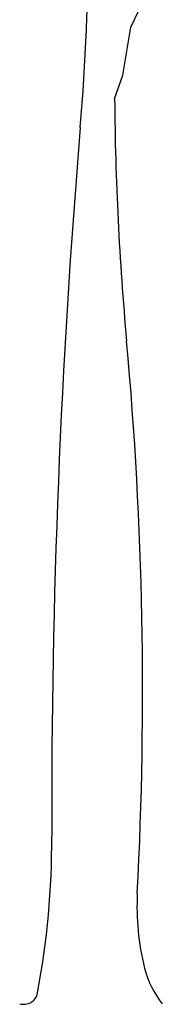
# Model space of a CAD drawing. Extents: x -1.9 to 20.9, y 2.3 to 17.
# Tile 10 of 12: x 19.116 to 19.577, y 7.857 to 11.041. Entities that reach past the tile are written whole.
import ezdxf

# ---------------------------------------------------------------- set-up
doc = ezdxf.new("R2010")
doc.units = 0
doc.header["$MEASUREMENT"] = 0
doc.layers.get('0').update_dxf_attribs({"linetype": 'CONTINUOUS'})

# ---------------------------------------------------------------- blocks, each defined once
blk = doc.blocks.new('A$C32E078A5')
at = {"color": 7}
for p, q in [((21.3988, 3.2502), (21.4223, 3.3)), ((21.3725, 3.0948), (21.3988, 3.2502)), ((21.3462, 3.0186), (21.3725, 3.0948))]:
    blk.add_line(p, q, dxfattribs=at)
for centre, radius, start, end in [((13.673, 3.5595), 7.5889, 355.21129, 4.78871), ((30.813, 3.0953), 9.4671, 180.46416, 185.2147), ((47.5796, 0.719), 26.4365, 175.21129, 180.1848), ((8.9667, 1.1015), 12.47, 357.00278, 5.2147), ((18.4288, 0.625), 2.7145, 349.427, 0.1848), ((22.2465, 0.4062), 0.828, 177.0028, 193.8772), ((21.7273, 0.2779), 0.2932, 193.8772, 219.2499), ((21.053, 0.1352), 0.0449, 252.5038, 349.427)]:
    blk.add_arc(centre, radius, start, end, dxfattribs=at)

msp = doc.modelspace()

# ---------------------------------------------------------------- block references
msp.add_blockref('A$C32E078A5', (-1.9234, 7.7668))

doc.saveas('drawing.dxf')
